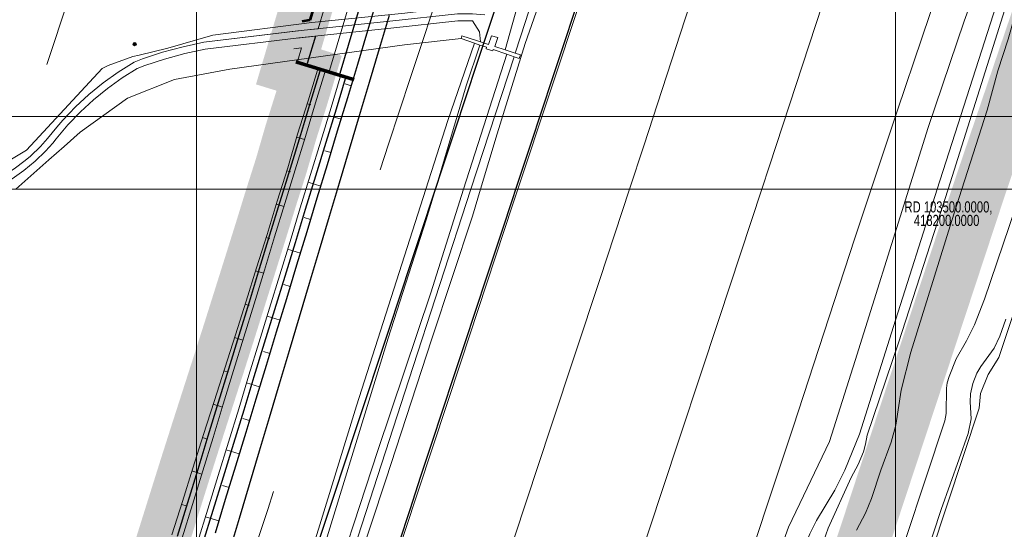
# Model space of a CAD drawing. Header units: metres. Extents: x 102313 to 104557, y 415820 to 422103.
# Tile 26 of 256: x 103375 to 103516, y 418151 to 418224. Entities that reach past the tile are written whole.
import ezdxf

# ---------------------------------------------------------------- set-up
doc = ezdxf.new("R2010")
doc.units = ezdxf.units.M
doc.header["$MEASUREMENT"] = 0
for name, pattern in [('DGN Style 2', [121.043411, 72.626047, -48.417365]), ('DGN Style 5', [84.730388, 36.313023, -48.417365]), ('KG-GV', [42, 12, -6, 0, -6, 12, -6])]:
    doc.linetypes.add(name, pattern=pattern)
for name, color, linetype, lineweight in [('00-50m-Bowgr-markering rijstrook', 4, 'DGN Style 5', 0), ('00-Coordinaten', 7, 'Continuous', 0), ('00-Exploitatie-BPGrens', 7, 'Continuous', 40), ('00-kader-2', 2, 'Continuous', 0), ('00-Water', 4, 'Continuous', 0), ('BOMEN', 7, 'Continuous', 0), ('N-WE-GW-GRONDWERK_KRUIN-G', 3, 'Continuous', 30), ('N-WE-GW-GRONDWERKLIJN-G', 90, 'Continuous', 53), ('N-WE-GW-TALUDARCERING-G', 90, 'Continuous', 13), ('N-WE-GW-WATERGANG-G', 90, 'Continuous', 0), ('N-WE-GW-WATERGANG_WATERLIJN-G', 130, 'Continuous', 30), ('N-WE-KG-GRONDVERWERVING-G', 130, 'KG-GV', 30), ('N-WE-VH-KANTVERHARDING-GD', 6, 'Continuous', 30), ('N-WE-WH-KUNSTWERK_STUW-G', 150, 'Continuous', 30), ('Oever_slootkant', 92, 'Continuous', 0), ('Spoor_as', 30, 'DGN Style 2', 0), ('Spoorbaan', 7, 'Continuous', 0), ('Stuw', 32, 'Continuous', 0), ('Terrein_gras', 3, 'Continuous', 0), ('water', 2, 'Continuous', 0), ('Wegdeel', 254, 'Continuous', 0)]:
    doc.layers.add(name, color=color, linetype=linetype, lineweight=lineweight)
doc.styles.add('Style-WORKING', font='WORKING.shx')

# ---------------------------------------------------------------- blocks, each defined once
blk = doc.blocks.new('145_24')
at = {"layer": 'BOMEN'}
h = blk.add_hatch(color=7, dxfattribs=at)
edge = h.paths.add_edge_path()
edge.add_arc((0, 0), 0.25, 0, 360)
blk.add_circle((0, 0), 0.25, dxfattribs=at)

msp = doc.modelspace()

# ---------------------------------------------------------------- linework, layer by layer
at = {"layer": '00-50m-Bowgr-markering rijstrook', "flags": 128}
for points in [[(103522.306, 418654.769), (103520.451, 418648.908), (103518.949, 418644.167), (103517.444, 418639.427), (103515.936, 418634.687), (103514.427, 418629.948), (103512.916, 418625.209), (103511.402, 418620.472), (103509.886, 418615.735), (103508.368, 418610.999), (103506.848, 418606.263), (103505.325, 418601.528), (103503.801, 418596.794), (103502.274, 418592.06), (103500.745, 418587.328), (103499.214, 418582.596), (103497.68, 418577.864), (103496.145, 418573.134), (103494.607, 418568.404), (103493.067, 418563.675), (103491.525, 418558.946), (103489.981, 418554.218), (103488.434, 418549.491), (103486.885, 418544.765), (103485.335, 418540.039), (103483.782, 418535.314), (103482.226, 418530.59), (103480.669, 418525.867), (103479.11, 418521.144), (103477.547, 418516.42), (103476.329, 418512.742), (103359.595, 418160.477)], [(103569.976, 418639.684), (103568.118, 418633.812), (103566.608, 418629.049), (103565.096, 418624.286), (103563.582, 418619.524), (103562.066, 418614.763), (103560.547, 418610.003), (103559.026, 418605.243), (103557.503, 418600.484), (103555.978, 418595.726), (103554.451, 418590.969), (103552.922, 418586.212), (103551.39, 418581.456), (103549.856, 418576.7), (103548.32, 418571.946), (103546.782, 418567.192), (103545.241, 418562.438), (103543.698, 418557.686), (103542.154, 418552.934), (103540.606, 418548.183), (103539.057, 418543.432), (103537.506, 418538.683), (103535.952, 418533.934), (103534.396, 418529.185), (103532.838, 418524.438), (103531.278, 418519.691), (103529.716, 418514.945), (103528.151, 418510.199), (103526.584, 418505.455), (103525.015, 418500.711), (103523.792, 418497.018), (103523.444, 418495.967), (103521.871, 418491.221), (103520.299, 418486.474), (103518.726, 418481.728), (103517.153, 418476.982), (103515.58, 418472.236), (103514.007, 418467.49), (103512.706, 418463.562), (103512.435, 418462.743), (103510.862, 418457.997), (103509.289, 418453.251), (103507.716, 418448.505), (103506.143, 418443.759), (103504.571, 418439.013), (103502.998, 418434.266), (103501.425, 418429.52), (103499.852, 418424.774), (103498.279, 418420.028), (103496.707, 418415.282), (103495.134, 418410.535), (103493.561, 418405.789), (103491.988, 418401.043), (103490.415, 418396.297), (103488.843, 418391.551), (103487.27, 418386.804), (103485.697, 418382.058), (103484.124, 418377.312), (103482.551, 418372.566), (103480.979, 418367.82), (103479.406, 418363.073), (103477.833, 418358.327), (103476.26, 418353.581), (103474.687, 418348.835), (103473.115, 418344.089), (103471.542, 418339.343), (103469.969, 418334.596), (103468.396, 418329.85), (103466.823, 418325.104), (103465.251, 418320.358), (103463.678, 418315.612), (103462.105, 418310.865), (103460.532, 418306.119), (103458.959, 418301.373), (103457.387, 418296.627), (103455.814, 418291.881), (103454.241, 418287.134), (103452.668, 418282.388), (103451.095, 418277.642), (103449.523, 418272.896), (103447.95, 418268.15), (103446.377, 418263.404), (103444.804, 418258.657), (103443.231, 418253.911), (103441.659, 418249.165), (103440.086, 418244.419), (103438.513, 418239.673), (103436.94, 418234.926), (103435.367, 418230.18), (103433.795, 418225.434), (103432.222, 418220.688), (103430.649, 418215.942), (103429.076, 418211.195), (103427.503, 418206.449), (103425.931, 418201.703), (103424.358, 418196.957), (103422.785, 418192.211), (103421.212, 418187.465), (103419.639, 418182.718), (103418.067, 418177.972), (103416.494, 418173.226), (103414.921, 418168.48), (103413.348, 418163.734), (103411.775, 418158.987), (103410.203, 418154.241), (103408.63, 418149.495), (103407.057, 418144.749)]]:
    msp.add_lwpolyline(points, dxfattribs=at)
at = {"layer": '00-Coordinaten'}
for p, q in [((103400, 420000), (103400, 417600)), ((103500, 420000), (103500, 417600)), ((104100, 418200), (102600, 418200))]:
    msp.add_line(p, q, dxfattribs=at)
at = {"layer": '00-Exploitatie-BPGrens', "ltscale": 2, "const_width": 3, "flags": 128}
msp.add_lwpolyline([(103415.946, 418226.724), (103415.438, 418225.022), (103413.65, 418219.019), (103413.187, 418217.464), (103416.137, 418216.561), (103415.043, 418212.923), (103413.535, 418208.15), (103412.141, 418203.35), (103410.628, 418198.592), (103409.153, 418193.812), (103407.655, 418189.044), (103406.153, 418184.275), (103404.651, 418179.508), (103403.128, 418174.748), (103401.596, 418169.988), (103400.064, 418165.226), (103398.544, 418160.458), (103397.043, 418155.686), (103395.545, 418150.915), (103394.781, 418148.473)], dxfattribs=at)
at = {"layer": '00-kader-2', "flags": 128}
msp.add_lwpolyline([(104289.046, 418210.373), (102649.046, 418210.373), (102649.046, 415874.373), (104289.046, 415874.373), (104289.046, 418210.373)], close=True, dxfattribs=at)
at = {"layer": '00-Water'}
for p, q in [((103414.161, 418222.565), (103415.417, 418222.702)), ((103415.417, 418222.702), (103417.405, 418222.91)), ((103417.02, 418221.864), (103414.41, 418221.59))]:
    msp.add_line(p, q, dxfattribs=at)
at = {"layer": '00-Water', "flags": 128}
for points in [[(103422.879, 418241.245), (103417.405, 418222.91)], [(103414.161, 418222.565), (103401.091, 418220.999), (103398.108, 418220.352), (103395.174, 418219.551), (103392.29, 418218.597), (103391.089, 418218.15), (103388.829, 418216.728), (103386.688, 418215.192), (103384.646, 418213.527), (103382.711, 418211.74), (103380.888, 418209.837), (103380.039, 418208.834), (103378.714, 418207.221), (103377.712, 418206.114), (103376.276, 418204.733), (103375.506, 418204.101), (103373.92, 418202.901), (103372.244, 418201.829), (103371.385, 418201.326), (103369.596, 418200.46), (103368.452, 418200.025), (103368.377, 418200)]]:
    msp.add_lwpolyline(points, dxfattribs=at)
at = {"layer": 'N-WE-GW-GRONDWERK_KRUIN-G', "flags": 128}
msp.add_lwpolyline([(103425.933, 418227.412), (103424.503, 418222.621), (103423.073, 418217.83), (103421.617, 418213.047), (103420.16, 418208.264), (103418.704, 418203.48), (103417.248, 418198.697), (103415.792, 418193.913), (103414.336, 418189.13), (103412.88, 418184.347), (103411.424, 418179.563), (103409.968, 418174.78), (103408.512, 418169.997), (103407.056, 418165.213), (103405.6, 418160.43), (103404.144, 418155.646), (103402.688, 418150.863)], dxfattribs=at)
at = {"layer": 'N-WE-GW-GRONDWERKLIJN-G', "flags": 128}
for points in [[(103422.705, 418245.731), (103416.255, 418224.128)], [(103416.255, 418224.128), (103415.124, 418223.967)]]:
    msp.add_lwpolyline(points, dxfattribs=at)
at = {"layer": 'N-WE-GW-TALUDARCERING-G', "flags": 128}
for points in [[(103422.163, 418214.785), (103421.269, 418215.055)], [(103415.864, 418212.201), (103416.398, 418212.039)], [(103420.726, 418209.996), (103418.927, 418210.539)], [(103414.367, 418207.43), (103415.463, 418207.093)], [(103419.268, 418205.214), (103418.365, 418205.491)], [(103412.962, 418202.632), (103413.479, 418202.473)], [(103417.809, 418200.431), (103415.995, 418200.988)], [(103411.45, 418197.866), (103412.528, 418197.535)], [(103416.35, 418195.649), (103415.439, 418195.929)], [(103409.974, 418193.089), (103410.517, 418192.922)], [(103414.892, 418190.866), (103413.059, 418191.429)], [(103408.475, 418188.319), (103409.592, 418187.975)], [(103413.433, 418186.084), (103412.512, 418186.366)], [(103406.972, 418183.55), (103407.548, 418183.373)], [(103411.974, 418181.301), (103410.123, 418181.87)], [(103405.468, 418178.781), (103406.656, 418178.416)], [(103410.516, 418176.519), (103409.585, 418176.804)], [(103403.944, 418174.019), (103404.566, 418173.828)], [(103409.057, 418171.736), (103407.187, 418172.311)], [(103402.412, 418169.26), (103403.72, 418168.858)], [(103407.599, 418166.954), (103406.659, 418167.242)], [(103400.882, 418164.5), (103401.567, 418164.289)], [(103406.14, 418162.171), (103404.251, 418162.751)], [(103399.365, 418159.735), (103400.784, 418159.299)], [(103404.681, 418157.389), (103403.732, 418157.68)], [(103397.865, 418154.965), (103398.591, 418154.743)], [(103403.223, 418152.606), (103401.314, 418153.192)]]:
    msp.add_lwpolyline(points, dxfattribs=at)
at = {"layer": 'N-WE-GW-WATERGANG-G', "flags": 128}
msp.add_lwpolyline([(103447.454, 418314.913), (103446.013, 418310.125), (103444.573, 418305.337), (103443.132, 418300.549), (103441.691, 418295.761), (103440.25, 418290.973), (103438.809, 418286.185), (103437.368, 418281.397), (103435.927, 418276.61), (103434.486, 418271.822), (103433.045, 418267.034), (103431.604, 418262.246), (103430.163, 418257.458), (103429.746, 418256.032, 0.0903028), (103429.493, 418253.627, -0.1037521), (103429.077, 418250.469), (103419.064, 418216.932)], format="xyb", dxfattribs=at)
for points in [[(103413.963, 418220.069), (103415.05, 418220.214), (103414.5, 418218.369)], [(103417.31, 418216.987), (103415.999, 418212.629), (103414.492, 418207.86), (103413.098, 418203.059), (103411.582, 418198.293), (103410.108, 418193.515), (103408.609, 418188.744), (103407.106, 418183.975), (103405.604, 418179.205), (103404.08, 418174.442), (103402.548, 418169.682), (103401.016, 418164.921), (103399.497, 418160.156), (103397.997, 418155.386), (103396.5, 418150.615)], [(103418.376, 418216.661), (103417.065, 418212.31), (103415.598, 418207.53), (103414.13, 418202.75), (103412.662, 418197.971), (103411.194, 418193.191), (103409.726, 418188.411), (103408.258, 418183.631), (103406.79, 418178.851), (103405.322, 418174.072), (103403.854, 418169.292), (103402.385, 418164.512), (103400.917, 418159.732), (103399.449, 418154.953), (103397.98, 418150.173)], [(103420.575, 418215.988), (103419.269, 418211.652), (103417.801, 418206.872), (103416.334, 418202.092), (103414.866, 418197.312), (103413.398, 418192.533), (103411.93, 418187.753), (103410.462, 418182.973), (103408.994, 418178.193), (103407.526, 418173.414), (103406.058, 418168.634), (103404.589, 418163.854), (103403.121, 418159.074), (103401.653, 418154.295), (103400.184, 418149.515)]]:
    msp.add_lwpolyline(points, dxfattribs=at)
at = {"layer": 'N-WE-GW-WATERGANG_WATERLIJN-G', "flags": 128}
for points in [[(103428.888, 418244.594), (103420.501, 418216.502)], [(103417.02, 418221.864), (103415.844, 418217.958)], [(103417.658, 418216.88), (103416.347, 418212.525), (103414.879, 418207.745), (103413.411, 418202.965), (103411.943, 418198.185), (103410.475, 418193.405), (103409.007, 418188.625), (103407.539, 418183.846), (103406.071, 418179.066), (103404.603, 418174.286), (103403.135, 418169.506), (103401.667, 418164.727), (103400.199, 418159.947), (103398.73, 418155.167), (103397.262, 418150.387)], [(103421.292, 418215.769), (103419.988, 418211.437), (103418.52, 418206.658), (103417.052, 418201.878), (103415.584, 418197.098), (103414.117, 418192.318), (103412.649, 418187.538), (103411.181, 418182.758), (103409.712, 418177.979), (103408.244, 418173.199), (103406.776, 418168.419), (103405.308, 418163.639), (103403.84, 418158.86), (103402.371, 418154.08), (103400.903, 418149.3)]]:
    msp.add_lwpolyline(points, dxfattribs=at)
at = {"layer": 'N-WE-KG-GRONDVERWERVING-G', "linetype": 'Continuous', "lineweight": 0, "ltscale": 5, "const_width": 7.5, "flags": 128}
for points in [[(103227.821, 417347.733), (103241.913, 417390.113), (103245.2, 417400), (103312.2, 417600), (103317.736, 417616.574), (103327.531, 417645.901), (103359.969, 417743.022), (103379, 417800), (103417.539, 417915.042), (103420.847, 417924.916), (103446, 418000), (103512, 418200), (103614.444, 418501.305)], [(103421.887, 418246.671), (103415.438, 418225.022), (103413.65, 418219.019), (103413.187, 418217.464), (103416.137, 418216.561), (103415.043, 418212.923), (103413.535, 418208.15), (103412.141, 418203.35), (103410.628, 418198.592), (103409.153, 418193.812), (103407.655, 418189.044), (103406.153, 418184.275), (103404.651, 418179.508), (103403.128, 418174.748), (103401.596, 418169.988), (103400.064, 418165.226), (103398.544, 418160.458), (103397.043, 418155.686), (103395.545, 418150.915), (103394.781, 418148.473), (103393.263, 418143.992)]]:
    msp.add_lwpolyline(points, dxfattribs=at)
at = {"layer": 'N-WE-VH-KANTVERHARDING-GD', "flags": 128}
for points in [[(103443.25, 418227.431), (103441.677, 418222.684), (103440.105, 418217.938), (103438.532, 418213.192), (103436.959, 418208.446), (103435.386, 418203.7), (103433.813, 418198.953), (103432.241, 418194.207), (103430.668, 418189.461), (103429.095, 418184.715), (103427.522, 418179.969), (103425.949, 418175.222), (103424.377, 418170.476), (103422.804, 418165.73), (103421.231, 418160.984), (103419.658, 418156.238), (103418.085, 418151.492), (103416.513, 418146.745)], [(103427.563, 418224.83), (103426.132, 418220.039), (103424.702, 418215.248), (103423.271, 418210.457), (103421.841, 418205.666), (103420.41, 418200.875), (103418.98, 418196.084), (103417.55, 418191.293), (103416.119, 418186.502), (103414.689, 418181.711), (103413.258, 418176.92), (103411.828, 418172.129), (103410.397, 418167.338), (103408.967, 418162.547), (103407.536, 418157.756), (103406.106, 418152.965), (103404.675, 418148.174)], [(103454.105, 418225.377), (103452.532, 418220.631), (103450.96, 418215.885), (103449.387, 418211.139), (103447.814, 418206.392), (103446.241, 418201.646), (103444.668, 418196.9), (103444.269, 418195.694), (103443.096, 418192.154), (103441.523, 418187.408), (103439.95, 418182.662), (103438.377, 418177.915), (103436.804, 418173.169), (103435.232, 418168.423), (103433.659, 418163.677), (103432.086, 418158.931), (103430.513, 418154.184), (103428.941, 418149.438)]]:
    msp.add_lwpolyline(points, dxfattribs=at)
at = {"layer": 'N-WE-WH-KUNSTWERK_STUW-G', "const_width": 0.5, "flags": 128}
msp.add_lwpolyline([(103422.571, 418215.639), (103414.228, 418218.191)], dxfattribs=at)
msp.add_lwpolyline([(103422.571, 418215.639), (103414.228, 418218.191)], dxfattribs=at)
at = {"layer": 'Oever_slootkant', "flags": 128}
for points in [[(103506.385, 418404.71), (103494.923, 418371.207), (103483.453, 418336.577), (103473.433, 418305.371), (103461.727, 418270.035), (103454.019, 418245.83), (103447.082, 418223.958), (103445.605, 418219.424)], [(103509.495, 418200), (103513.119, 418211.291), (103514.649, 418216.89), (103516.11, 418221.441), (103517.023, 418224.62), (103520.075, 418233.795), (103521.868, 418238.884), (103532.307, 418272.408), (103533.94, 418277.496), (103535.473, 418281.602), (103542.141, 418301.98), (103548.874, 418323.175), (103555.974, 418344.119), (103562.255, 418362.347), (103569.256, 418381.478), (103570.427, 418384.329), (103571.839, 418387.087), (103573.441, 418389.712), (103574.828, 418391.601)], [(103501.931, 418200), (103504.698, 418208.809), (103509.845, 418224.004), (103516.204, 418241.621), (103522.099, 418259.213), (103527.6, 418278.201), (103534.195, 418296.916), (103539.667, 418314.499)], [(103440.521, 418227.281), (103439.949, 418226.739), (103439.476, 418226.291), (103429.811, 418225.167), (103416.538, 418223.826), (103402.374, 418222.008)], [(103402.374, 418222.008), (103395.912, 418220.165), (103391.814, 418219.148), (103390.939, 418218.931), (103387.379, 418217.643), (103386.551, 418217.256), (103375.708, 418205.559), (103371.855, 418203.302), (103365.237, 418200.326), (103364.397, 418200)], [(103437.864, 418221.512), (103429.76, 418220.634), (103404.807, 418217.158)], [(103432.843, 418200), (103435.987, 418209.81), (103439.768, 418220.861)], [(103439.278, 418200), (103445.442, 418218.923)], [(103404.807, 418217.158), (103396.898, 418215.661), (103390.151, 418213.015), (103383.404, 418208.12), (103381.115, 418206.09), (103378.884, 418204.169), (103374.179, 418200)], [(103353.132, 417956.825), (103359.403, 417976.135), (103365.548, 417992.56), (103370.983, 418007.459), (103378.072, 418028.449), (103385.839, 418052.095), (103392.841, 418072.239), (103393.351, 418073.454), (103393.678, 418074.537), (103392.568, 418075.183), (103392.495, 418075.765), (103392.565, 418076.614), (103392.76, 418077.053), (103393.617, 418078.037), (103394.861, 418078.657), (103395.324, 418079.574), (103396.065, 418082.263), (103398.411, 418091.637), (103402.88, 418105.397), (103409.265, 418125.294), (103417.471, 418151.419), (103422.923, 418169.048), (103432.843, 418200)], [(103385.865, 418038.867), (103392.059, 418057.121), (103399.046, 418078.414), (103408.779, 418106.859), (103420.355, 418141.763), (103430.409, 418172.771), (103439.278, 418200)], [(103442.899, 418020.642), (103444.633, 418025.52), (103447.561, 418035.563), (103451.884, 418052.512), (103458.086, 418073.261), (103466.784, 418097.787), (103472.253, 418116.019), (103479.042, 418135.822), (103484.696, 418151.697), (103490.562, 418163.93), (103494.249, 418175.54), (103501.931, 418200)], [(103494.436, 418151.263), (103495.711, 418153.696), (103496.561, 418155.811), (103497.907, 418159.86), (103499.367, 418163.827), (103500.064, 418166.289), (103500.812, 418171.283), (103502.183, 418176.719), (103508.052, 418195.505), (103509.495, 418200)]]:
    msp.add_lwpolyline(points, dxfattribs=at)
at = {"layer": 'Spoor_as', "flags": 128}
for points in [[(103325.815, 417600), (103363.35, 417712.3), (103386.21, 417780.22), (103413.37, 417861.67), (103465.06, 418015.44), (103526.733, 418200)], [(103330.029, 417600), (103354.25, 417671.95), (103372.05, 417725.61), (103389.04, 417776.02), (103400.08, 417809.25), (103452.362, 417964.825), (103531.13, 418200)]]:
    msp.add_lwpolyline(points, dxfattribs=at)
at = {"layer": 'Spoorbaan', "flags": 128}
msp.add_lwpolyline([(103474.377, 418055.609), (103480.67, 418074.229), (103489.807, 418102.47), (103490.244, 418105.056), (103492.734, 418110.476), (103499.09, 418128.986), (103505.084, 418147.973), (103511.991, 418168.688), (103512.162, 418170.778), (103513.263, 418173.509), (103514.798, 418175.924), (103522.813, 418200)], dxfattribs=at)
at = {"layer": 'Stuw', "flags": 128}
for points in [[(103440.657, 418221.048), (103440.196, 418221.199), (103437.998, 418221.921), (103437.864, 418221.512)], [(103437.864, 418221.512), (103439.768, 418220.861)], [(103444.16, 418219.899), (103442.692, 418220.381), (103443.109, 418221.65), (103442.197, 418221.925), (103441.796, 418220.675), (103441.648, 418220.723), (103440.657, 418221.048)], [(103439.768, 418220.861), (103440.565, 418220.589)], [(103440.565, 418220.589), (103441.51, 418220.266), (103441.441, 418220.04), (103442.409, 418219.747), (103442.474, 418219.937), (103444.42, 418219.272)], [(103445.605, 418219.424), (103444.16, 418219.899)], [(103445.442, 418218.923), (103444.42, 418219.272)], [(103445.442, 418218.923), (103446.187, 418218.669), (103446.342, 418219.182), (103445.605, 418219.424)]]:
    msp.add_lwpolyline(points, dxfattribs=at)
at = {"layer": 'Terrein_gras', "flags": 128}
for points in [[(103507.805, 418404.257), (103503.966, 418392.19), (103497.78, 418374.812), (103491.786, 418356.794), (103485.113, 418335.732), (103480.062, 418320.055), (103474.816, 418305.043), (103470.564, 418292.315), (103465.741, 418277.459), (103461.258, 418263.278), (103456.39, 418248.816), (103452.396, 418236.06), (103447.027, 418220.794), (103443.015, 418207.901), (103440.666, 418200)], [(103440.666, 418200), (103439.515, 418196.13), (103433.678, 418178.635), (103427.086, 418158.467), (103420.917, 418139.734), (103410.506, 418109.314), (103404.413, 418092.626), (103398.194, 418073.588), (103393.504, 418058.451), (103386.609, 418038.663)], [(103518.066, 418200), (103512.733, 418184.288), (103511.3, 418180.6), (103510.155, 418178.338), (103508.689, 418175.746), (103507.664, 418173.209), (103507.409, 418172.307), (103507.293, 418171.566), (103507.234, 418167.946), (103507.063, 418166.88), (103490.358, 418116.583), (103488.762, 418112.338), (103487.536, 418109.748), (103486.87, 418108.087), (103486.44, 418106.477), (103485.387, 418101.247), (103483.854, 418097.096), (103470.343, 418056.792)], [(103503.122, 418143.801), (103506.557, 418154.211), (103510.381, 418165.105), (103510.809, 418167.167), (103510.697, 418169.59), (103510.741, 418170.746), (103511.077, 418172.229), (103511.652, 418173.729), (103512.191, 418174.679), (103514.106, 418177.294), (103514.933, 418178.994), (103515.807, 418181.428)]]:
    msp.add_lwpolyline(points, dxfattribs=at)
at = {"layer": 'water', "flags": 128}
for points in [[(103631.23, 418800), (103629.607, 418794.522), (103616.18, 418750.006), (103601.946, 418703.058), (103589.929, 418664.884), (103574.145, 418615.28), (103561.193, 418574.216), (103545.376, 418526.475), (103531.118, 418483.181), (103517.124, 418441.049), (103497.729, 418381.885), (103490.097, 418359.241), (103473.062, 418308.424), (103462.134, 418275.349), (103457.838, 418262.78), (103454.74, 418253.145), (103452.678, 418245.498), (103451.178, 418241.383), (103450.991, 418240.543), (103448.523, 418234.628), (103446.279, 418227.408), (103444.16, 418219.899)], [(103573.115, 418393.483), (103572.568, 418393.044), (103567.602, 418381.083), (103562.303, 418365.074), (103553.934, 418341.527), (103543.031, 418309.564), (103535.849, 418287.855), (103526.506, 418260.022), (103519.85, 418239.026), (103507.54, 418200)], [(103505.954, 418200), (103516.123, 418231.632), (103523.721, 418255.951), (103529.431, 418274.435), (103536.641, 418295.824), (103542.318, 418312.142), (103558.599, 418359.807), (103561.533, 418368.937), (103563.075, 418373.639), (103564.114, 418376.807), (103566.922, 418385.045)], [(103440.511, 418222.484), (103439.502, 418224.041), (103437.423, 418224.056), (103427.803, 418222.991), (103414.647, 418221.616), (103401.257, 418220.011), (103398.346, 418219.38), (103395.462, 418218.593), (103392.622, 418217.653), (103391.535, 418217.248), (103389.387, 418215.898), (103387.296, 418214.398), (103385.302, 418212.771), (103383.411, 418211.026), (103381.632, 418209.167), (103379.965, 418207.2), (103379.48, 418206.577), (103378.43, 418205.418), (103376.94, 418203.985), (103375.341, 418202.672), (103373.643, 418201.488), (103371.857, 418200.444), (103370.941, 418200)], [(103373.92, 418202.901), (103375.506, 418204.101), (103376.276, 418204.733), (103377.712, 418206.114), (103378.714, 418207.221), (103380.039, 418208.834), (103380.888, 418209.837), (103382.711, 418211.74), (103384.646, 418213.527), (103386.688, 418215.192), (103388.829, 418216.728), (103391.089, 418218.15), (103392.29, 418218.597), (103395.174, 418219.551), (103398.108, 418220.352), (103401.091, 418220.999), (103414.535, 418222.61), (103427.697, 418223.985), (103437.371, 418225.056), (103439.51, 418225.041), (103441.256, 418224.911)], [(103440.511, 418222.484), (103440.657, 418221.048)], [(103434.189, 418200), (103438.597, 418214.743), (103440.565, 418220.589)], [(103444.42, 418219.272), (103438.236, 418200)], [(103438.236, 418200), (103433.519, 418185.187), (103425.965, 418162.658), (103418.181, 418138.956), (103406.996, 418105.647), (103396.089, 418071.82), (103386.207, 418042.408), (103375.193, 418009.048), (103367.323, 417985.682), (103351.674, 417937.804), (103340.024, 417902.957), (103328.936, 417869.558), (103317.91, 417835.952), (103307.568, 417804.815), (103296.67, 417772.663), (103294.272, 417764.931), (103277.899, 417714.66), (103267.564, 417684.577), (103258.989, 417658.875), (103248.621, 417626.625), (103239.439, 417600)], [(103374.927, 418015.781), (103386.365, 418050.133), (103394.098, 418073.664), (103394.188, 418074.47), (103394.117, 418075.278), (103393.89, 418076.057), (103393.779, 418076.31), (103394.168, 418077.187), (103395.036, 418077.796), (103395.699, 418078.963), (103401.159, 418094.974), (103409.042, 418119.206), (103416.158, 418141.929), (103427.452, 418178.686), (103432.885, 418195.637), (103434.189, 418200)], [(103444.155, 418013.85), (103447.243, 418023.861), (103451.163, 418037.04), (103452.426, 418041.012), (103452.806, 418042.887), (103454.093, 418047.969), (103459.242, 418065.006), (103466.695, 418088.436), (103473.476, 418109.022), (103478.128, 418122.975), (103481.869, 418135.152), (103483.476, 418140.263), (103486.335, 418147.048), (103486.931, 418148.816), (103487.744, 418150.758), (103488.703, 418152.632), (103491.326, 418156.981), (103492.751, 418159.847), (103494.865, 418164.991), (103499.703, 418180.381), (103505.954, 418200)], [(103507.54, 418200), (103500.428, 418178.048), (103495.943, 418164.852), (103495.735, 418163.547), (103495.407, 418162.465), (103494.668, 418160.636), (103493.684, 418158.819), (103490.368, 418151.55), (103489.706, 418149.634)]]:
    msp.add_lwpolyline(points, dxfattribs=at)
at = {"layer": 'Wegdeel', "flags": 128}
for points in [[(103445.972, 418200), (103455.097, 418227.41), (103463.66, 418253.517), (103473.848, 418283.963), (103478.211, 418297.551), (103484.322, 418316.08), (103488.381, 418328.406), (103492.985, 418342.189), (103498.415, 418358.386), (103505.248, 418379.062), (103512.95, 418402.635)], [(103461.956, 418200), (103463.993, 418206.191), (103469.912, 418224.356), (103475.968, 418242.536), (103481.15, 418258.36), (103488.225, 418279.9), (103498.387, 418310.327), (103501.964, 418321.102), (103507.565, 418337.953), (103513.93, 418357.354), (103520.755, 418377.768), (103527.451, 418398.063)], [(103544.6, 418392.656), (103536.571, 418368.313), (103529.678, 418347.743), (103523.687, 418329.843), (103519.446, 418316.81), (103515.323, 418304.69), (103508.041, 418281.702), (103502.475, 418265.082), (103495.656, 418244.5), (103489.572, 418226.436), (103481.993, 418203.345), (103480.887, 418200)], [(103496.543, 418200), (103500.297, 418211.266), (103507.245, 418231.892), (103514.627, 418254.337), (103522.028, 418276.534), (103529.848, 418300.172), (103537.206, 418322.279), (103543.767, 418342.243), (103551.109, 418364.678), (103558.899, 418388.148)], [(103392.014, 418036.955), (103397.563, 418053.813), (103402.879, 418069.932), (103408.659, 418087.531), (103414.492, 418105.023), (103423.726, 418132.565), (103429.787, 418150.956), (103437.84, 418175.285), (103445.257, 418197.852), (103445.972, 418200)], [(103406.415, 418032.339), (103410.007, 418043.188), (103416.353, 418062.283), (103421.747, 418078.509), (103429.751, 418102.72), (103436.274, 418122.359), (103442.049, 418139.765), (103450.69, 418166.003), (103457.715, 418187.107), (103461.956, 418200)], [(103480.887, 418200), (103474.78, 418181.536), (103466.554, 418156.665), (103460.447, 418138.175), (103453.578, 418117.258), (103448.306, 418101.557), (103439.825, 418076.063), (103433.791, 418057.971), (103427.377, 418038.265), (103423.629, 418026.821)], [(103437.714, 418022.306), (103439.151, 418026.642), (103444.731, 418043.413), (103451.342, 418063.135), (103456.295, 418078.302), (103464.512, 418103.341), (103470.86, 418122.622), (103476.672, 418139.954), (103485.383, 418165.977), (103494.205, 418192.982), (103496.543, 418200)]]:
    msp.add_lwpolyline(points, dxfattribs=at)

# ---------------------------------------------------------------- block references
at = {"layer": 'BOMEN'}
msp.add_blockref('145_24', (103391.17, 418220.726), dxfattribs=at)

# ---------------------------------------------------------------- texts
at = {"layer": '00-Coordinaten', "insert": (103501.29, 418198.263), "char_height": 1.6, "attachment_point": 1, "rotation": 0.00001, "line_spacing_factor": 0.722889, "style": 'Style-WORKING'}
msp.add_mtext('\\H1x;\\W0.75;RD 103500.0000,\\P   418200.0000', dxfattribs=at)

doc.saveas('drawing.dxf')
